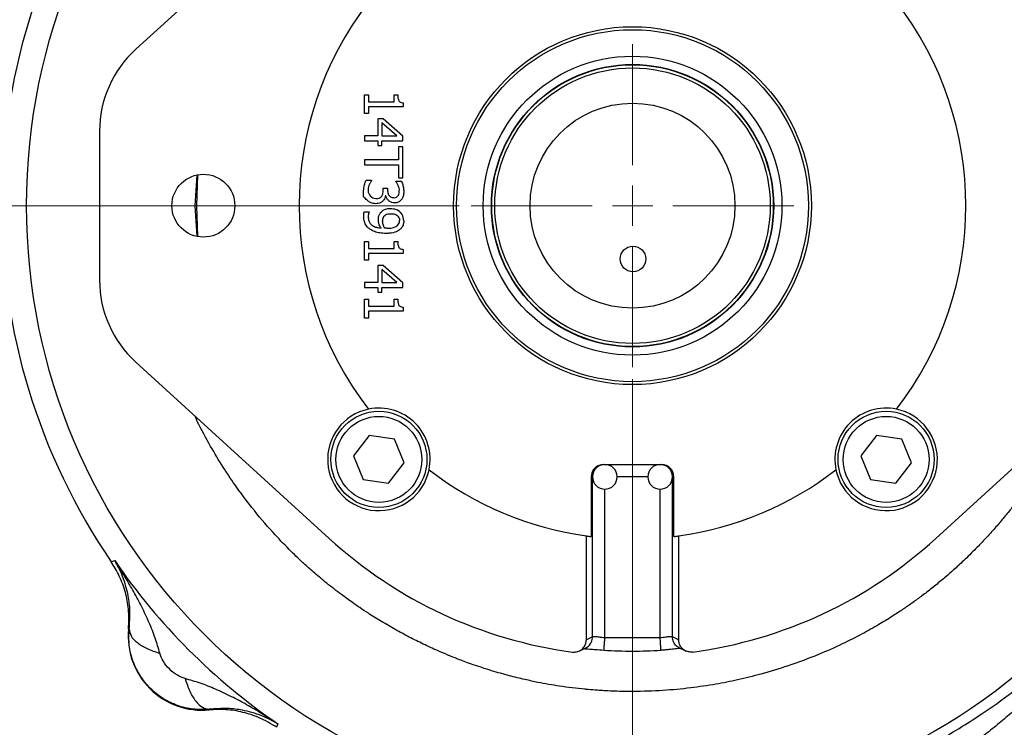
# Model space of a CAD drawing. Header units: inches. Extents: x 0.6 to 16.3, y 0.2 to 11.5.
# Tile 4 of 23: x 2.2 to 5.4, y 5 to 7.3. Entities that reach past the tile are written whole.
import ezdxf

# ---------------------------------------------------------------- set-up
doc = ezdxf.new("R2010")
doc.units = ezdxf.units.IN
doc.header["$MEASUREMENT"] = 0
doc.styles.add('SLDTEXTSTYLE0', font='TXT', dxfattribs={"width": 0.75})
doc.dimstyles.new('SLDDIMSTYLE0', dxfattribs={"dimtxt": 0.137795, "dimasz": 0.14, "dimexe": 0, "dimexo": 0.0625, "dimgap": 0.034449, "dimtad": 0, "dimdec": 1, "dimlfac": 1.5, "dimrnd": 1e-09, "dimzin": 12, "dimdsep": 46, "dimtxsty": 'SLDTEXTSTYLE0', "dimblk1": 'CLOSED', "dimblk2": 'CLOSED', "dimsah": 1, "dimcen": 0.09, "dimadec": 0, "dimazin": 3, "dimtfac": 1, "dimtdec": 1, "dimtofl": 0, "dimtmove": 0, "dimatfit": 3, "dimldrblk": 'CLOSED', "dimfxl": 0, "dimfrac": 2, "dimtolj": 1, "dimtzin": 12, "dimarcsym": 0})
doc.dimstyles.new('SLDDIMSTYLE2', dxfattribs={"dimtxt": 0.137795, "dimasz": 0.14, "dimexe": 0, "dimexo": 0.0625, "dimgap": 0.034449, "dimtad": 0, "dimtih": 1, "dimtoh": 1, "dimdec": 1, "dimlfac": 1.5, "dimrnd": 1e-09, "dimzin": 12, "dimdsep": 46, "dimtxsty": 'SLDTEXTSTYLE0', "dimblk1": 'CLOSED', "dimblk2": 'CLOSED', "dimsah": 1, "dimcen": 0.09, "dimadec": 0, "dimazin": 3, "dimtfac": 1, "dimtdec": 1, "dimtofl": 0, "dimtmove": 0, "dimatfit": 3, "dimldrblk": 'CLOSED', "dimfxl": 0, "dimfrac": 2, "dimtolj": 1, "dimtzin": 12, "dimarcsym": 0})
doc.dimstyles.new('SLDDIMSTYLE3', dxfattribs={"dimtxt": 0.137795, "dimasz": 0.14, "dimexe": 0, "dimexo": 0.0625, "dimgap": 0.034449, "dimtad": 0, "dimdec": 1, "dimlfac": 1.5, "dimrnd": 1e-09, "dimzin": 12, "dimdsep": 46, "dimtxsty": 'SLDTEXTSTYLE0', "dimblk1": 'CLOSED', "dimblk2": 'CLOSED', "dimsah": 1, "dimcen": 0.09, "dimadec": 0, "dimazin": 3, "dimtfac": 1, "dimtdec": 1, "dimtmove": 0, "dimatfit": 0, "dimldrblk": 'CLOSED', "dimfxl": 0, "dimfrac": 2, "dimtolj": 1, "dimtzin": 12, "dimarcsym": 0})

# ---------------------------------------------------------------- blocks, each defined once
blk = doc.blocks.new('_Closed')
at = {"color": 0, "linetype": 'ByBlock', "lineweight": -2}
for p, q in [((-1, 0.166667), (0, 0)), ((-1, 0.166667), (-1, -0.166667)), ((0, 0), (-1, -0.166667)), ((0, 0), (-1, 0))]:
    blk.add_line(p, q, dxfattribs=at)
blk = doc.blocks.new('_D_5')
at = {"color": 7, "linetype": 'Continuous', "lineweight": 0}
for p, q in [((2.1659, 6.2602), (2.1659, 2.7123)), ((5.0526, 4.0539), (5.0526, 2.7123)), ((2.9829, 2.9501), (2.9409, 2.9501)), ((2.9409, 2.9501), (2.9409, 2.7314)), ((3.2883, 2.9501), (3.3303, 2.9501)), ((3.3303, 2.9501), (3.3303, 2.7314)), ((2.1659, 2.7517), (2.82, 2.7517)), ((2.9409, 2.7314), (2.9829, 2.7314)), ((3.3303, 2.7314), (3.2883, 2.7314)), ((5.0526, 2.7517), (3.4511, 2.7517))]:
    blk.add_line(p, q, dxfattribs=at)
at = {"color": 7, "linetype": 'Continuous', "lineweight": 18, "xscale": 0.14, "yscale": 0.14, "rotation": 180.0000000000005}
blk.add_blockref('_Closed', (2.1659, 2.7517), dxfattribs=at)
at = {"color": 7, "linetype": 'Continuous', "lineweight": 18, "xscale": 0.14, "yscale": 0.14}
blk.add_blockref('_Closed', (5.0526, 2.7517), dxfattribs=at)
at = {"color": 7, "linetype": 'Continuous', "lineweight": 18, "char_height": 0.1378, "attachment_point": 1, "style": 'SLDTEXTSTYLE0'}
for s, insert in [('110', (2.9829, 2.909)), ('4.3', (3.0083, 2.7028))]:
    blk.add_mtext(s, dxfattribs=dict(at, insert=insert))
blk = doc.blocks.new('_D_6')
at = {"color": 7, "linetype": 'Continuous', "lineweight": 0}
for p, q in [((3.7024, 8.7238), (1.2604, 8.7238)), ((1.2998, 8.7238), (1.2998, 8.0551)), ((1.1471, 8.0271), (1.1051, 8.0271)), ((1.1051, 8.0271), (1.1051, 7.8084)), ((1.4525, 8.0271), (1.4945, 8.0271)), ((1.4945, 8.0271), (1.4945, 7.8084)), ((1.1051, 7.8084), (1.1471, 7.8084)), ((1.4945, 7.8084), (1.4525, 7.8084)), ((1.2998, 3.854), (1.2998, 7.6022)), ((2.9738, 3.854), (1.2604, 3.854))]:
    blk.add_line(p, q, dxfattribs=at)
at = {"color": 7, "linetype": 'Continuous', "lineweight": 18, "xscale": 0.14, "yscale": 0.14}
for p, rotation in [((1.2998, 8.7238), 90.0000000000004), ((1.2998, 3.854), 270.0000000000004)]:
    blk.add_blockref('_Closed', p, dxfattribs=dict(at, rotation=rotation))
at = {"color": 7, "linetype": 'Continuous', "lineweight": 18, "char_height": 0.1378, "attachment_point": 1, "style": 'SLDTEXTSTYLE0'}
for s, insert in [('186', (1.1471, 7.986)), ('7.3', (1.1725, 7.7798))]:
    blk.add_mtext(s, dxfattribs=dict(at, insert=insert))
blk = doc.blocks.new('_D_7')
at = {"color": 7, "linetype": 'Continuous', "lineweight": 0}
for p, q in [((4.2193, 6.1061), (4.2193, 3.421)), ((5.0526, 4.0539), (5.0526, 3.421)), ((4.542, 3.6588), (4.5, 3.6588)), ((4.5, 3.6588), (4.5, 3.44)), ((4.7456, 3.6588), (4.7876, 3.6588)), ((4.7876, 3.6588), (4.7876, 3.44)), ((4.2193, 3.4603), (3.9693, 3.4603)), ((5.0526, 3.4603), (5.3026, 3.4603)), ((4.5, 3.44), (4.542, 3.44)), ((4.7876, 3.44), (4.7456, 3.44))]:
    blk.add_line(p, q, dxfattribs=at)
at = {"color": 7, "linetype": 'Continuous', "lineweight": 18, "xscale": 0.14, "yscale": 0.14}
blk.add_blockref('_Closed', (4.2193, 3.4603, 0.3326), dxfattribs=at)
at = {"color": 7, "linetype": 'Continuous', "lineweight": 18, "xscale": 0.14, "yscale": 0.14, "rotation": 180.0000000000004}
blk.add_blockref('_Closed', (5.0526, 3.4603, 0.3326), dxfattribs=at)
at = {"color": 7, "linetype": 'Continuous', "lineweight": 18, "char_height": 0.1378, "attachment_point": 1, "style": 'SLDTEXTSTYLE0'}
for s, insert in [('32', (4.542, 3.6177)), ('1.3', (4.5166, 3.4115))]:
    blk.add_mtext(s, dxfattribs=dict(at, insert=insert))
blk = doc.blocks.new('_D_8')
at = {"color": 7, "linetype": 'Continuous', "lineweight": 0}
for p, q in [((3.655, 6.6704), (1.7329, 6.6704)), ((1.7722, 6.6704), (1.7722, 5.1042)), ((1.6195, 5.0762), (1.5775, 5.0762)), ((1.5775, 5.0762), (1.5775, 4.8574)), ((1.925, 5.0762), (1.9669, 5.0762)), ((1.9669, 5.0762), (1.9669, 4.8574)), ((1.5775, 4.8574), (1.6195, 4.8574)), ((1.9669, 4.8574), (1.925, 4.8574)), ((1.7722, 3.854), (1.7722, 4.6513)), ((2.9738, 3.854), (1.7329, 3.854))]:
    blk.add_line(p, q, dxfattribs=at)
at = {"color": 7, "linetype": 'Continuous', "lineweight": 18, "xscale": 0.14, "yscale": 0.14}
for p, rotation in [((1.7722, 6.6704, 0.3326), 90.0000000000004), ((1.7722, 3.854, 0.3326), 270.0000000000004)]:
    blk.add_blockref('_Closed', p, dxfattribs=dict(at, rotation=rotation))
at = {"color": 7, "linetype": 'Continuous', "lineweight": 18, "char_height": 0.1378, "attachment_point": 1, "style": 'SLDTEXTSTYLE0'}
for s, insert in [('107', (1.6195, 5.0351)), ('4.2', (1.645, 4.8289))]:
    blk.add_mtext(s, dxfattribs=dict(at, insert=insert))
blk = doc.blocks.new('SW_CENTERMARKSYMBOL_0')
at = {"color": 0, "linetype": 'Continuous', "lineweight": 18}
for p, q in [((0, 0.1312), (0, 0.5249)), ((0, 0), (0, 0.0656)), ((-0.1312, 0), (-0.5249, 0)), ((0, 0), (-0.0656, 0)), ((0, 0), (0, -0.0656)), ((0, 0), (0.0656, 0)), ((0.1312, 0), (0.5249, 0)), ((0, -0.1312), (0, -0.5249))]:
    blk.add_line(p, q, dxfattribs=at)

msp = doc.modelspace()

# ---------------------------------------------------------------- linework, layer by layer
at = {"color": 7, "linetype": 'Continuous', "lineweight": 25}
for p, q in [((3.2328, 7.7527), (2.6033, 7.1788)), ((3.3473, 7.0309), (3.3601, 7.0309)), ((3.3473, 6.9698), (3.3473, 7.0309)), ((3.3601, 7.0309), (3.3601, 7.0082)), ((3.4441, 7.0309), (3.4556, 7.0309)), ((3.4441, 7.0082), (3.4441, 7.0309)), ((3.3601, 7.0082), (3.4441, 7.0082)), ((3.3601, 6.992), (3.3601, 6.9698)), ((3.473, 6.992), (3.3601, 6.992)), ((3.473, 7.005), (3.473, 6.992)), ((3.3601, 6.9698), (3.3473, 6.9698)), ((3.408, 6.9525), (3.3903, 6.9525)), ((3.3903, 6.9525), (3.3903, 6.8972)), ((3.4726, 6.8965), (3.408, 6.9525)), ((3.4039, 6.9393), (3.4039, 6.8972)), ((3.4528, 6.8972), (3.4039, 6.9393)), ((2.4857, 6.9126), (2.4857, 6.4283)), ((3.3903, 6.8972), (3.3473, 6.8972)), ((3.3473, 6.8972), (3.3473, 6.881)), ((3.4039, 6.8972), (3.4528, 6.8972)), ((3.4726, 6.881), (3.4726, 6.8965)), ((3.3473, 6.881), (3.3903, 6.881)), ((3.3903, 6.881), (3.3903, 6.8661)), ((3.3903, 6.8661), (3.4039, 6.8661)), ((3.4039, 6.8661), (3.4039, 6.881)), ((3.4039, 6.881), (3.4726, 6.881)), ((3.4726, 6.8619), (3.4578, 6.8619)), ((3.4578, 6.8619), (3.4578, 6.8199)), ((3.4726, 6.7612), (3.4726, 6.8619)), ((3.4578, 6.8199), (3.3473, 6.8199)), ((3.3473, 6.8199), (3.3473, 6.8032)), ((3.3473, 6.8032), (3.4578, 6.8032)), ((3.4578, 6.8032), (3.4578, 6.7612)), ((3.4578, 6.7612), (3.4726, 6.7612)), ((3.3524, 6.7531), (3.3701, 6.7531)), ((3.3701, 6.7531), (3.3701, 6.7518)), ((3.4083, 6.7275), (3.4222, 6.7275)), ((3.4083, 6.7204), (3.4083, 6.7275)), ((3.4222, 6.7275), (3.4222, 6.7219)), ((3.4498, 6.7496), (3.4675, 6.7496)), ((3.4498, 6.7486), (3.4498, 6.7496)), ((3.417, 6.7025), (3.4157, 6.7025)), ((3.3845, 6.694), (3.3857, 6.6939)), ((3.3466, 6.6506), (3.3627, 6.6506)), ((3.3627, 6.6506), (3.3627, 6.6498)), ((3.3473, 6.5541), (3.3601, 6.5541)), ((3.3473, 6.4929), (3.3473, 6.5541)), ((3.3601, 6.5541), (3.3601, 6.5313)), ((3.4441, 6.5541), (3.4556, 6.5541)), ((3.4441, 6.5313), (3.4441, 6.5541)), ((3.3601, 6.5313), (3.4441, 6.5313)), ((3.3601, 6.5152), (3.3601, 6.4929)), ((3.473, 6.5152), (3.3601, 6.5152)), ((3.473, 6.5282), (3.473, 6.5152)), ((3.3601, 6.4929), (3.3473, 6.4929)), ((3.408, 6.4757), (3.3903, 6.4757)), ((3.3903, 6.4757), (3.3903, 6.4203)), ((3.4726, 6.4196), (3.408, 6.4757)), ((3.4528, 6.4203), (3.4039, 6.4625)), ((3.4039, 6.4625), (3.4039, 6.4203)), ((3.3903, 6.4203), (3.3473, 6.4203)), ((3.3473, 6.4203), (3.3473, 6.4042)), ((3.4039, 6.4203), (3.4528, 6.4203)), ((3.4726, 6.4042), (3.4726, 6.4196)), ((3.3473, 6.4042), (3.3903, 6.4042)), ((3.3903, 6.4042), (3.3903, 6.3892)), ((3.3903, 6.3892), (3.4039, 6.3892)), ((3.4039, 6.3892), (3.4039, 6.4042)), ((3.4039, 6.4042), (3.4726, 6.4042)), ((3.3473, 6.366), (3.3601, 6.366)), ((3.3473, 6.3048), (3.3473, 6.366)), ((3.3601, 6.366), (3.3601, 6.3432)), ((3.3601, 6.3432), (3.4441, 6.3432)), ((3.4441, 6.366), (3.4556, 6.366)), ((3.4441, 6.3432), (3.4441, 6.366)), ((3.3601, 6.3271), (3.3601, 6.3048)), ((3.473, 6.3271), (3.3601, 6.3271)), ((3.473, 6.3401), (3.473, 6.3271)), ((3.3601, 6.3048), (3.3473, 6.3048)), ((3.2328, 5.5882), (2.6033, 6.1621)), ((5.2058, 5.5882), (5.8353, 6.1621)), ((3.3629, 5.9227), (3.3118, 5.8569)), ((3.4455, 5.9113), (3.3629, 5.9227)), ((3.4769, 5.8341), (3.4455, 5.9113)), ((5.0129, 5.9227), (4.9617, 5.8569)), ((5.0954, 5.9113), (5.0129, 5.9227)), ((5.1268, 5.8341), (5.0954, 5.9113)), ((3.3118, 5.8569), (3.3431, 5.7797)), ((3.4257, 5.7683), (3.4769, 5.8341)), ((4.9617, 5.8569), (4.9931, 5.7797)), ((5.0756, 5.7683), (5.1268, 5.8341)), ((4.1249, 5.8289), (4.3137, 5.8289)), ((3.3431, 5.7797), (3.4257, 5.7683)), ((4.0847, 5.7889), (4.0847, 5.5947)), ((4.3538, 5.5947), (4.3538, 5.7889)), ((4.9931, 5.7797), (5.0756, 5.7683)), ((4.0693, 5.259), (4.0693, 5.5967)), ((4.3693, 5.5967), (4.3693, 5.259)), ((2.5233, 5.5129), (2.5292, 5.5146)), ((2.5292, 5.5146), (2.5348, 5.5164)), ((2.5798, 5.2936), (2.582, 5.2937)), ((4.0894, 5.2686), (4.0693, 5.259)), ((4.3093, 5.2651), (4.1293, 5.2651)), ((4.3693, 5.259), (4.3491, 5.2686)), ((4.1267, 5.2252), (4.1267, 5.2256)), ((4.3118, 5.2252), (4.3118, 5.2256)), ((2.8425, 5.0331), (2.8424, 5.031)), ((3.0635, 4.9803), (3.0617, 4.9745)), ((3.0652, 4.986), (3.0635, 4.9803))]:
    msp.add_line(p, q, dxfattribs=at)
at = {"color": 8, "linetype": 'Continuous', "lineweight": 25}
for p, q in [((2.7968, 6.6704), (2.8033, 6.7692)), ((2.8032, 6.5721), (2.7968, 6.6704)), ((4.0893, 5.7889), (4.0847, 5.7889)), ((4.0894, 5.2686), (4.0894, 5.7854)), ((4.2693, 5.7889), (4.1693, 5.7889)), ((4.3491, 5.2686), (4.3491, 5.7854)), ((4.3538, 5.7889), (4.3493, 5.7889)), ((4.1293, 5.2651), (4.1293, 5.7489)), ((4.3093, 5.2651), (4.3093, 5.7489))]:
    msp.add_line(p, q, dxfattribs=at)
at = {"color": 7, "linetype": 'Continuous', "lineweight": 25, "flags": 128}
msp.add_lwpolyline([(2.8047, 6.7711), (2.8012, 6.6704), (2.8047, 6.5698)], dxfattribs=at)
at = {"color": 7, "linetype": 'Continuous', "lineweight": 25}
for centre, radius in [((4.2193, 6.6704), 1.9709), ((4.2193, 6.6704), 0.5818), ((4.2193, 6.6704), 0.5722), ((4.2193, 6.6704), 0.4859), ((4.2193, 6.6704), 0.4592), ((4.2193, 6.6704), 0.458), ((4.2193, 6.6704), 0.448), ((4.2193, 6.6704), 0.3333), ((2.8233, 6.6704), 0.1023), ((4.2208, 6.4971), 0.0417), ((3.3943, 5.8455), 0.1563), ((5.0442, 5.8455), 0.1563), ((3.3943, 5.8455), 0.1397), ((5.0442, 5.8455), 0.1397)]:
    msp.add_circle(centre, radius, dxfattribs=at)
for centre, radius, start, end in [((4.2193, 6.6704), 2.0533, 145.6839, 214.3161), ((4.2193, 6.6704), 1.0842, 142.3827, 217.6173), ((4.2193, 6.6704), 1.0842, 322.3827, 37.6173), ((2.8459, 6.9126), 0.3602, 132.3511, 180), ((3.3851, 6.7199), 0.0259, 179.854, 268.6287), ((3.444, 6.7121), 0.0157, 270, 331.1073), ((3.4359, 6.6215), 0.0392, 359.2112, 63.0326), ((2.8459, 6.4283), 0.3602, 180, 227.6489), ((3.3943, 5.8455), 0.1667, 101.7066, 348.2934), ((3.3943, 5.8455), 0.1667, 348.2934, 101.7066), ((5.0442, 5.8455), 0.1667, 78.2934, 191.7066), ((5.0442, 5.8455), 0.1667, 191.7066, 78.2934), ((4.2193, 6.6704), 1.0842, 232.3827, 262.0475), ((4.1293, 5.7889), 0.04, 90, 270), ((4.1293, 5.7889), 0.04, 270, 90), ((4.3093, 5.7889), 0.04, 90, 270), ((4.3093, 5.7889), 0.04, 270, 90), ((4.2193, 6.6704), 1.0842, 277.9525, 307.6173), ((4.2193, 6.6704), 1.4644, 227.6489, 262.3211), ((4.2193, 6.6704), 1.0842, 262.0475, 262.8715), ((4.2193, 6.6704), 1.0842, 277.1285, 277.9525), ((4.2193, 6.6704), 1.4644, 277.6789, 312.3511), ((4.2193, 6.6704), 2.0419, 214.4163, 235.5837), ((2.8197, 5.2708), 0.2409, 174.5811, 275.4189), ((4.2193, 6.6704), 1.4482, 266.3362, 273.6656)]:
    msp.add_arc(centre, radius, start, end, dxfattribs=at)
for centre, start_param, end_param in [((4.1249, 5.7889), 1.570796, 3.141593), ((4.3137, 5.7889), 0, 1.570796)]:
    msp.add_ellipse(centre, major_axis=(0.0402, 0), ratio=0.996195, start_param=start_param, end_param=end_param, dxfattribs=at)
for points, knots in [([(3.4556, 7.0309), (3.4557, 7.0267), (3.4559, 7.0206), (3.4582, 7.0134), (3.4608, 7.0094), (3.4651, 7.0066), (3.4694, 7.0054), (3.4723, 7.0051), (3.473, 7.005)], [0, 0, 0, 0, 0.355688, 0.509885, 0.631839, 0.754105, 0.936228, 1, 1, 1, 1]), ([(3.3446, 6.6991), (3.3446, 6.6994), (3.3446, 6.706), (3.3444, 6.7158), (3.345, 6.7284), (3.3472, 6.74), (3.3504, 6.748), (3.3524, 6.7531)], [0, 0, 0, 0, 0.017901, 0.358327, 0.531599, 0.704868, 1, 1, 1, 1]), ([(3.3701, 6.7518), (3.3686, 6.7493), (3.3638, 6.7417), (3.3598, 6.7308), (3.3593, 6.7224), (3.3592, 6.72)], [0, 0, 0, 0, 0.262184, 0.788225, 1, 1, 1, 1]), ([(3.4607, 6.7269), (3.4606, 6.7273), (3.4598, 6.729), (3.4585, 6.7321), (3.4568, 6.7362), (3.4549, 6.7404), (3.4525, 6.7445), (3.4507, 6.7472), (3.4498, 6.7486)], [0, 0, 0, 0, 0.053237, 0.234243, 0.41525, 0.596351, 0.797687, 1, 1, 1, 1]), ([(3.4578, 6.7045), (3.4582, 6.7053), (3.4598, 6.7084), (3.4606, 6.7132), (3.4608, 6.7199), (3.4608, 6.724), (3.4607, 6.7269)], [0, 0, 0, 0, 0.114004, 0.458459, 0.619962, 1, 1, 1, 1]), ([(3.4675, 6.7496), (3.4687, 6.7471), (3.4715, 6.7407), (3.4744, 6.7297), (3.475, 6.7212), (3.4753, 6.7169)], [0, 0, 0, 0, 0.245615, 0.618336, 1, 1, 1, 1]), ([(3.3845, 6.6769), (3.3816, 6.677), (3.3744, 6.6774), (3.3645, 6.6812), (3.3563, 6.6876), (3.3504, 6.6936), (3.3465, 6.6973), (3.3446, 6.6991)], [0, 0, 0, 0, 0.179814, 0.4588009, 0.6586066, 0.8376482, 1, 1, 1, 1]), ([(3.3857, 6.6939), (3.3888, 6.6941), (3.3935, 6.6943), (3.3992, 6.6969), (3.4022, 6.6993), (3.4035, 6.701), (3.4039, 6.7015)], [0, 0, 0, 0, 0.456224, 0.684046, 0.912356, 1, 1, 1, 1]), ([(3.4039, 6.7015), (3.4047, 6.7028), (3.4064, 6.7057), (3.408, 6.7121), (3.4082, 6.7171), (3.4083, 6.7204)], [0, 0, 0, 0, 0.241835, 0.50492, 1, 1, 1, 1]), ([(3.4157, 6.7025), (3.4153, 6.7008), (3.4144, 6.6973), (3.4122, 6.6913), (3.4094, 6.6878), (3.4076, 6.6856)], [0, 0, 0, 0, 0.281428, 0.562678, 1, 1, 1, 1]), ([(3.445, 6.6793), (3.4419, 6.6796), (3.4358, 6.6801), (3.4276, 6.6849), (3.4211, 6.6917), (3.418, 6.698), (3.4171, 6.7018), (3.417, 6.7025)], [0, 0, 0, 0, 0.234209, 0.468982, 0.700934, 0.948021, 1, 1, 1, 1]), ([(3.4222, 6.7219), (3.4226, 6.7176), (3.4231, 6.7109), (3.4274, 6.7033), (3.432, 6.699), (3.4374, 6.6968), (3.4416, 6.6964), (3.4438, 6.6964), (3.444, 6.6964)], [0, 0, 0, 0, 0.337738, 0.522297, 0.674466, 0.82673, 0.979886, 1, 1, 1, 1]), ([(3.4753, 6.7169), (3.4752, 6.7141), (3.475, 6.7088), (3.4733, 6.6996), (3.4701, 6.694), (3.4681, 6.6905)], [0, 0, 0, 0, 0.308036, 0.572428, 1, 1, 1, 1]), ([(3.4076, 6.6856), (3.4053, 6.6837), (3.4007, 6.6798), (3.3924, 6.6772), (3.387, 6.677), (3.3845, 6.6769)], [0, 0, 0, 0, 0.353038, 0.703907, 1, 1, 1, 1]), ([(3.4681, 6.6905), (3.4668, 6.6888), (3.4636, 6.685), (3.4567, 6.6809), (3.45, 6.6794), (3.4461, 6.6794), (3.445, 6.6793)], [0, 0, 0, 0, 0.238563, 0.559501, 0.87652, 1, 1, 1, 1]), ([(3.3448, 6.6364), (3.3449, 6.6376), (3.3449, 6.6402), (3.3452, 6.645), (3.346, 6.6484), (3.3466, 6.6506)], [0, 0, 0, 0, 0.266416, 0.532797, 1, 1, 1, 1]), ([(3.3649, 6.594), (3.3619, 6.5964), (3.355, 6.6023), (3.3475, 6.6147), (3.3451, 6.6271), (3.3449, 6.6343), (3.3448, 6.6364)], [0, 0, 0, 0, 0.232395, 0.558034, 0.870028, 1, 1, 1, 1]), ([(3.3627, 6.6498), (3.3619, 6.6477), (3.3605, 6.6442), (3.3595, 6.6389), (3.3594, 6.6357), (3.3594, 6.6341)], [0, 0, 0, 0, 0.411808, 0.703778, 1, 1, 1, 1]), ([(3.3594, 6.6341), (3.3597, 6.6299), (3.3602, 6.6222), (3.3656, 6.6123), (3.3742, 6.6045), (3.3865, 6.5992), (3.3962, 6.5981), (3.4012, 6.5976)], [0, 0, 0, 0, 0.204089, 0.36703, 0.529843, 0.757077, 1, 1, 1, 1]), ([(3.3925, 6.6237), (3.3926, 6.6261), (3.3927, 6.6306), (3.3942, 6.6384), (3.3971, 6.644), (3.3995, 6.6473), (3.3999, 6.6478)], [0, 0, 0, 0, 0.281403, 0.524962, 0.916652, 1, 1, 1, 1]), ([(3.3999, 6.6478), (3.4017, 6.6499), (3.4061, 6.6547), (3.417, 6.6605), (3.4264, 6.6611), (3.4319, 6.6614)], [0, 0, 0, 0, 0.227096, 0.541975, 1, 1, 1, 1]), ([(3.4064, 6.6199), (3.4065, 6.6222), (3.4066, 6.6268), (3.4082, 6.6324), (3.4102, 6.6351), (3.4108, 6.6359)], [0, 0, 0, 0, 0.409687, 0.823202, 1, 1, 1, 1]), ([(3.4108, 6.6359), (3.4125, 6.6376), (3.4159, 6.6411), (3.4237, 6.644), (3.4294, 6.6443), (3.4326, 6.6444)], [0, 0, 0, 0, 0.301264, 0.603027, 1, 1, 1, 1]), ([(3.4319, 6.6614), (3.4351, 6.6613), (3.4427, 6.661), (3.4497, 6.6581), (3.4537, 6.6564)], [0, 0, 0, 0, 0.429537, 1, 1, 1, 1]), ([(3.4326, 6.6444), (3.4371, 6.6441), (3.4441, 6.6438), (3.453, 6.6396), (3.4585, 6.6341), (3.4611, 6.6277), (3.4613, 6.6235), (3.4614, 6.6217)], [0, 0, 0, 0, 0.3205656, 0.5100404, 0.7007921, 0.8695738, 1, 1, 1, 1]), ([(3.4012, 6.5976), (3.3998, 6.5998), (3.397, 6.6041), (3.3933, 6.6127), (3.3928, 6.6194), (3.3925, 6.6237)], [0, 0, 0, 0, 0.291, 0.543966, 1, 1, 1, 1]), ([(3.4133, 6.5975), (3.4122, 6.5993), (3.41, 6.6031), (3.4073, 6.6106), (3.4068, 6.6163), (3.4064, 6.6199)], [0, 0, 0, 0, 0.273825, 0.547229, 1, 1, 1, 1]), ([(3.4212, 6.5972), (3.4251, 6.5972), (3.4319, 6.5974), (3.4427, 6.5993), (3.4502, 6.6023), (3.4538, 6.6056), (3.4543, 6.606)], [0, 0, 0, 0, 0.3316587, 0.5827689, 0.9436732, 1, 1, 1, 1]), ([(3.4543, 6.606), (3.4563, 6.6081), (3.46, 6.6119), (3.4613, 6.6179), (3.4614, 6.6211), (3.4614, 6.6217)], [0, 0, 0, 0, 0.472548, 0.884085, 1, 1, 1, 1]), ([(3.4752, 6.6209), (3.475, 6.6183), (3.4746, 6.6115), (3.471, 6.6018), (3.4661, 6.5962), (3.4639, 6.5938)], [0, 0, 0, 0, 0.264551, 0.676127, 1, 1, 1, 1]), ([(3.4175, 6.5802), (3.4107, 6.5805), (3.3982, 6.5811), (3.38, 6.5852), (3.37, 6.591), (3.3649, 6.594)], [0, 0, 0, 0, 0.370716, 0.678134, 1, 1, 1, 1]), ([(3.4212, 6.5972), (3.4204, 6.5972), (3.4186, 6.5972), (3.416, 6.5973), (3.4142, 6.5974), (3.4133, 6.5975)], [0, 0, 0, 0, 0.3202213, 0.6599897, 1, 1, 1, 1]), ([(3.4639, 6.5938), (3.4598, 6.5908), (3.4498, 6.5836), (3.4331, 6.5806), (3.4218, 6.5803), (3.4175, 6.5802)], [0, 0, 0, 0, 0.305802, 0.738147, 1, 1, 1, 1]), ([(3.4556, 6.5541), (3.4557, 6.5499), (3.4559, 6.5438), (3.4582, 6.5366), (3.4608, 6.5326), (3.4651, 6.5297), (3.4694, 6.5286), (3.4723, 6.5283), (3.473, 6.5282)], [0, 0, 0, 0, 0.355688, 0.509885, 0.631839, 0.754105, 0.936228, 1, 1, 1, 1]), ([(3.4556, 6.366), (3.4557, 6.3618), (3.4559, 6.3557), (3.4582, 6.3485), (3.4608, 6.3445), (3.4651, 6.3416), (3.4694, 6.3405), (3.4723, 6.3402), (3.473, 6.3401)], [0, 0, 0, 0, 0.3556882, 0.5098852, 0.6318393, 0.7541055, 0.9362279, 1, 1, 1, 1]), ([(2.5798, 5.2936), (2.5807, 5.3153), (2.5822, 5.3555), (2.5707, 5.4138), (2.5521, 5.4662), (2.5328, 5.4976), (2.5233, 5.5129)], [0, 0, 0, 0, 0.281934, 0.5212, 0.767399, 1, 1, 1, 1]), ([(2.582, 5.2937), (2.5834, 5.3141), (2.5861, 5.3527), (2.5802, 5.3972), (2.5717, 5.4339), (2.5614, 5.4642), (2.5489, 5.4921), (2.5393, 5.5086), (2.5348, 5.5164)], [0, 0, 0, 0, 0.224415, 0.426368, 0.565915, 0.724691, 0.870242, 1, 1, 1, 1]), ([(2.6815, 5.2151), (2.6769, 5.2314), (2.6674, 5.2654), (2.6471, 5.3155), (2.6235, 5.3657), (2.5973, 5.4149), (2.568, 5.4651), (2.5465, 5.4983), (2.5348, 5.5164)], [0, 0, 0, 0, 0.148633, 0.307887, 0.478552, 0.643419, 0.806588, 1, 1, 1, 1]), ([(2.8425, 5.0331), (2.825, 5.0325), (2.7901, 5.0312), (2.7384, 5.0439), (2.6907, 5.0669), (2.6491, 5.1001), (2.6157, 5.1418), (2.5926, 5.1898), (2.58, 5.2415), (2.5813, 5.2764), (2.582, 5.2937)], [0, 0, 0, 0, 0.125074, 0.249962, 0.374807, 0.49975, 0.624933, 0.750497, 0.87658, 1, 1, 1, 1]), ([(2.582, 5.2937), (2.5832, 5.2863), (2.5856, 5.2714), (2.6067, 5.2493), (2.6387, 5.2295), (2.6672, 5.2199), (2.6815, 5.2151)], [0, 0, 0, 0, 0.250057, 0.5, 0.749943, 1, 1, 1, 1]), ([(4.0236, 5.2192), (4.0282, 5.2191), (4.0373, 5.2188), (4.0503, 5.2241), (4.0607, 5.2331), (4.0678, 5.2452), (4.0688, 5.2543), (4.0693, 5.259)], [0, 0, 0, 0, 0.199076, 0.397814, 0.60186, 0.793869, 1, 1, 1, 1]), ([(4.1293, 5.2651), (4.1261, 5.2655), (4.1212, 5.2661), (4.1118, 5.2673), (4.1016, 5.2686), (4.0922, 5.2694), (4.0903, 5.2689), (4.0894, 5.2686)], [0, 0, 0, 0, 0.160963, 0.251161, 0.501533, 0.760115, 1, 1, 1, 1]), ([(4.3491, 5.2686), (4.3482, 5.2689), (4.3463, 5.2694), (4.337, 5.2686), (4.3268, 5.2673), (4.3174, 5.2661), (4.3124, 5.2655), (4.3093, 5.2651)], [0, 0, 0, 0, 0.239864, 0.498311, 0.748394, 0.840704, 1, 1, 1, 1]), ([(4.4149, 5.2192), (4.4104, 5.2191), (4.4012, 5.2188), (4.3882, 5.2241), (4.3778, 5.2331), (4.3708, 5.2453), (4.3698, 5.2543), (4.3693, 5.259)], [0, 0, 0, 0, 0.199414, 0.398488, 0.602512, 0.794514, 1, 1, 1, 1]), ([(4.0454, 5.2224), (4.0482, 5.2237), (4.0552, 5.227), (4.0621, 5.2303), (4.0662, 5.2323)], [0, 0, 0, 0, 0.411293, 1, 1, 1, 1]), ([(4.063, 5.2305), (4.063, 5.2304), (4.0629, 5.2301), (4.0652, 5.2299), (4.0697, 5.2295), (4.0814, 5.2287), (4.1001, 5.2275), (4.1172, 5.2263), (4.1267, 5.2257)], [0, 0, 0, 0, 0.028756, 0.124933, 0.249241, 0.431985, 0.681773, 1, 1, 1, 1]), ([(4.3118, 5.2257), (4.3159, 5.226), (4.3255, 5.2267), (4.3422, 5.2284), (4.3579, 5.2303), (4.3702, 5.2319), (4.3714, 5.2321), (4.372, 5.2322)], [0, 0, 0, 0, 0.128229, 0.297706, 0.572599, 0.777356, 1, 1, 1, 1]), ([(4.3724, 5.2323), (4.3742, 5.2314), (4.3777, 5.2297), (4.3846, 5.2264), (4.3898, 5.224), (4.3932, 5.2224)], [0, 0, 0, 0, 0.260869, 0.503218, 1, 1, 1, 1]), ([(2.7639, 5.1327), (2.7554, 5.1358), (2.7367, 5.1428), (2.7123, 5.1634), (2.6917, 5.1879), (2.6847, 5.2066), (2.6815, 5.2151)], [0, 0, 0, 0, 0.227358, 0.500018, 0.772307, 1, 1, 1, 1]), ([(3.0652, 4.986), (3.0472, 4.9977), (3.0139, 5.0192), (2.9637, 5.0484), (2.9146, 5.0747), (2.8643, 5.0983), (2.8142, 5.1186), (2.7803, 5.1281), (2.7639, 5.1327)], [0, 0, 0, 0, 0.19341, 0.356578, 0.521448, 0.69211, 0.851366, 1, 1, 1, 1]), ([(2.7639, 5.1327), (2.7687, 5.1184), (2.7783, 5.0898), (2.7982, 5.0579), (2.8202, 5.0368), (2.8351, 5.0343), (2.8425, 5.0331)], [0, 0, 0, 0, 0.250057, 0.5, 0.749943, 1, 1, 1, 1]), ([(5.1266, 4.8843), (5.1529, 4.8981), (5.2059, 4.9258), (5.2821, 4.9707), (5.3665, 5.0247), (5.4562, 5.0881), (5.5117, 5.1326), (5.5396, 5.1549)], [0, 0, 0, 0, 0.164871, 0.331393, 0.497991, 0.748348, 1, 1, 1, 1]), ([(5.5329, 5.0946), (5.5207, 5.0832), (5.4964, 5.0602), (5.4558, 5.0242), (5.4126, 4.9877), (5.3655, 4.9501), (5.3172, 4.9139), (5.2663, 4.8782), (5.2158, 4.8449), (5.18, 4.8234), (5.1628, 4.813)], [0, 0, 0, 0, 0.124524, 0.249933, 0.375575, 0.500774, 0.63643, 0.751091, 0.880118, 1, 1, 1, 1]), ([(3.0617, 4.9745), (3.0431, 4.9858), (3.0086, 5.0065), (2.952, 5.0246), (2.8972, 5.0336), (2.8603, 5.0319), (2.8424, 5.031)], [0, 0, 0, 0, 0.2819517, 0.5212183, 0.7674169, 1, 1, 1, 1]), ([(3.0652, 4.986), (3.0574, 4.9905), (3.0409, 5.0001), (3.0131, 5.0125), (2.9827, 5.0229), (2.9461, 5.0314), (2.9016, 5.0373), (2.8629, 5.0346), (2.8425, 5.0331)], [0, 0, 0, 0, 0.129758, 0.275309, 0.434085, 0.573632, 0.775585, 1, 1, 1, 1])]:
    msp.add_open_spline(points, degree=3, knots=knots, dxfattribs=at)
at = {"color": 8, "linetype": 'Continuous', "lineweight": 25}
for points, knots in [([(5.6366, 5.981), (5.6336, 5.9744), (5.6148, 5.933), (5.5742, 5.8627), (5.5286, 5.791), (5.4948, 5.7431), (5.4735, 5.7143), (5.4503, 5.6843), (5.4251, 5.6532), (5.3977, 5.6212), (5.368, 5.5884), (5.3342, 5.553), (5.2991, 5.5186), (5.2663, 5.4884), (5.2415, 5.4667), (5.2167, 5.4458), (5.1896, 5.4239), (5.1577, 5.3994), (5.1274, 5.3774), (5.0966, 5.3562), (5.0615, 5.3333), (5.0178, 5.3067), (4.9636, 5.2762), (4.8983, 5.2432), (4.818, 5.2076), (4.7298, 5.1747), (4.6417, 5.1479), (4.5633, 5.1286), (4.487, 5.1135), (4.406, 5.1015), (4.3159, 5.0931), (4.2413, 5.0906), (4.1864, 5.0911), (4.1554, 5.092), (4.1287, 5.0932), (4.1025, 5.0949), (4.0827, 5.0965), (4.0695, 5.0977), (4.066, 5.098), (4.0649, 5.0981), (4.0646, 5.0981), (4.0645, 5.0982), (4.0645, 5.0982), (4.0645, 5.0982), (4.0368, 5.1008), (3.9856, 5.1071), (3.9205, 5.1185), (3.8663, 5.1301), (3.816, 5.1424), (3.7695, 5.1557), (3.7304, 5.168), (3.7023, 5.1776), (3.6781, 5.1862), (3.6536, 5.1954), (3.6343, 5.203), (3.6105, 5.2128), (3.5806, 5.2255), (3.5384, 5.2449), (3.4924, 5.2678), (3.4473, 5.2921), (3.4031, 5.3178), (3.3647, 5.3418), (3.3331, 5.3627), (3.3038, 5.3829), (3.2679, 5.4089), (3.2269, 5.4407), (3.1874, 5.4737), (3.1544, 5.5029), (3.1267, 5.5288), (3.0919, 5.5629), (3.0424, 5.6149), (2.9831, 5.6849), (2.9297, 5.7568), (2.8852, 5.8232), (2.8443, 5.8916), (2.8135, 5.947), (2.7982, 5.9809), (2.7956, 5.9867)], [0, 0, 0, 0, 0.006093, 0.038629, 0.06862, 0.078148, 0.088269, 0.098984, 0.110292, 0.122195, 0.134691, 0.147783, 0.1637, 0.176316, 0.185629, 0.191637, 0.203777, 0.215139, 0.225723, 0.235528, 0.246841, 0.261278, 0.278837, 0.299518, 0.323319, 0.353248, 0.379244, 0.401311, 0.421746, 0.445126, 0.470679, 0.498408, 0.50833, 0.51721, 0.524758, 0.530973, 0.539404, 0.541621, 0.542229, 0.542408, 0.542504, 0.54251, 0.542512, 0.542513, 0.542513, 0.56609, 0.58619, 0.598505, 0.613121, 0.630056, 0.639484, 0.647907, 0.655177, 0.661294, 0.67007, 0.67273, 0.683091, 0.697623, 0.712126, 0.7266, 0.741047, 0.755466, 0.765, 0.773101, 0.785643, 0.802623, 0.817077, 0.829241, 0.839958, 0.849228, 0.870508, 0.900795, 0.927006, 0.946342, 0.968548, 0.994552, 1, 1, 1, 1]), ([(4.0661, 5.2325), (4.0671, 5.2329), (4.0708, 5.2343), (4.0762, 5.2385), (4.0819, 5.2447), (4.0861, 5.2521), (4.0889, 5.2601), (4.0892, 5.2658), (4.0894, 5.2686)], [0, 0, 0, 0, 0.073965, 0.258802, 0.443639, 0.62905, 0.814624, 1, 1, 1, 1]), ([(4.3725, 5.2325), (4.3714, 5.2329), (4.3678, 5.2343), (4.3623, 5.2385), (4.3566, 5.2447), (4.3524, 5.2521), (4.3497, 5.2601), (4.3493, 5.2658), (4.3491, 5.2686)], [0, 0, 0, 0, 0.074391, 0.259144, 0.443896, 0.629221, 0.814709, 1, 1, 1, 1])]:
    msp.add_open_spline(points, degree=3, knots=knots, dxfattribs=at)
for points in [[(4.1267, 5.2256), (4.1268, 5.2262), (4.1268, 5.2273), (4.1271, 5.231), (4.1274, 5.2359), (4.1278, 5.2421), (4.1282, 5.2492), (4.1287, 5.257), (4.1291, 5.2624), (4.1293, 5.2651)], [(4.3118, 5.2256), (4.3118, 5.2262), (4.3117, 5.2273), (4.3115, 5.231), (4.3112, 5.2359), (4.3108, 5.2421), (4.3103, 5.2492), (4.3098, 5.257), (4.3095, 5.2624), (4.3093, 5.2651)]]:
    msp.add_open_spline(points, degree=3, dxfattribs=at)

# ---------------------------------------------------------------- block references
at = {"color": 7, "linetype": 'Continuous', "lineweight": 0}
msp.add_blockref('SW_CENTERMARKSYMBOL_0', (4.2193, 6.6704), dxfattribs=at)

# ---------------------------------------------------------------- dimensions: what is measured, and where the dimension line sits
at = {"color": 7, "linetype": 'Continuous', "lineweight": 18}
for base, p1, p2, angle, dimstyle, picture, middle in [((1.2998, 3.854), (3.7418, 8.7238), (3.0131, 3.854), 90, 'SLDDIMSTYLE2', '_D_6', (1.2998, 7.8287)), ((1.7722, 3.854), (3.6943, 6.6704), (3.0131, 3.854), 90, 'SLDDIMSTYLE2', '_D_8', (1.7722, 4.8777)), ((5.0526, 2.7517), (2.1659, 6.2995), (5.0526, 4.0933), 0, 'SLDDIMSTYLE0', '_D_5', (3.1356, 2.7517))]:
    dim = msp.add_linear_dim(base=base, p1=p1, p2=p2, angle=angle, dimstyle=dimstyle, dxfattribs=at)
    dim.commit()
    dim.dimension.update_dxf_attribs({"geometry": picture, "text_midpoint": middle, "dimtype": 160})
dim = msp.add_linear_dim(base=(5.05261, 3.46033), p1=(4.21927, 6.1455), p2=(5.05261, 4.09329), dimstyle='SLDDIMSTYLE3', dxfattribs=at)
dim.commit()
dim.dimension.update_dxf_attribs({"geometry": '_D_7', "text_midpoint": (4.64383, 3.46033), "dimtype": 160})

doc.saveas('drawing.dxf')
